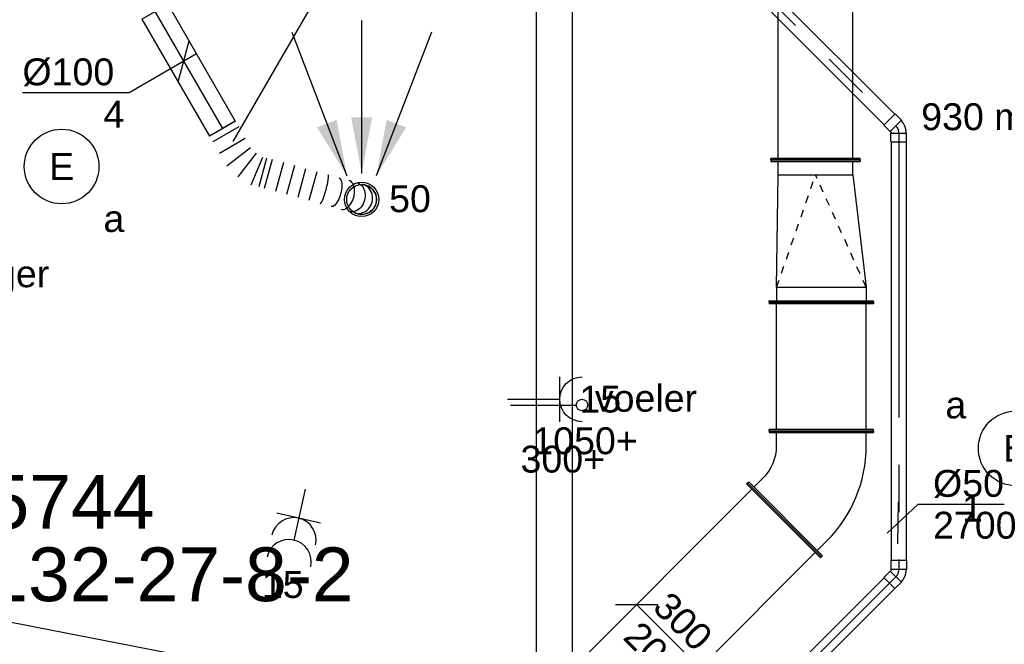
# Model space of a CAD drawing. Extents: x -329828 to 339781, y -55429 to 69176.
# Tile 89 of 140: x 12408 to 15705, y 19420 to 21512. Entities that reach past the tile are written whole.
import ezdxf
from ezdxf.enums import TextEntityAlignment as Align

# ---------------------------------------------------------------- set-up
doc = ezdxf.new("R2010")
doc.units = 0
doc.header["$LTSCALE"] = 50
doc.linetypes.add('CENTER2', pattern=[28.575, 19.05, -3.175, 3.175, -3.175])
doc.linetypes.add('STREEPJES', pattern=[0.1, 0.05, -0.05])
doc.layers.get('0').update_dxf_attribs({"linetype": 'CONTINUOUS'})
for name, color, linetype in [('brandmeldserienummers', 1, 'CONTINUOUS'), ('EL6131--', 2, 'CONTINUOUS'), ('EL6222--', 3, 'CONTINUOUS'), ('EL6311--', 3, 'CONTINUOUS'), ('EM6131--', 1, 'CONTINUOUS'), ('lMcht aanvoer bestaand_PR', 1, 'CONTINUOUS'), ('WL524---_D', 153, 'CONTINUOUS'), ('WL524---_HARTLIJN', 8, 'CONTINUOUS'), ('WL570---_RETOUR', 112, 'CONTINUOUS'), ('WL570---_RETOUR_HL', 8, 'CONTINUOUS'), ('WL570---_RETOUR_RST', 2, 'CONTINUOUS'), ('WL570---_TOEVOER', 3, 'CONTINUOUS'), ('WM524---', 1, 'CONTINUOUS'), ('WM570---_RETOUR', 1, 'CONTINUOUS'), ('WM570---_RETOUR_PR', 1, 'CONTINUOUS'), ('WM570---_RETOUR_RST_PR', 1, 'CONTINUOUS'), ('WM570---_TOEVOER', 1, 'CONTINUOUS'), ('WM570---_TOEVOER_PR', 1, 'CONTINUOUS')]:
    doc.layers.add(name, color=color, linetype=linetype)
doc.styles.add('BURO-018', font='ARIAL.TTF', dxfattribs={"height": 90})

# ---------------------------------------------------------------- blocks, each defined once
blk = doc.blocks.new('1115B3A')
at = {"color": 0, "linetype": 'Continuous'}
blk.add_circle((0, 0), 2.5, dxfattribs=at)
at = {"color": 0, "linetype": 'Continuous', "style": 'BURO-018'}
for tag, p in [('E_GKAST', (0, 8)), ('E_GROEP', (0, 5)), ('E_SGROEP', (4.5, 5)), ('E_ARMCODE', (0, 0)), ('E_SLET', (4.5, -1))]:
    blk.add_attdef(tag, text='', height=1.8, dxfattribs=at).set_placement(p, align=Align.MIDDLE)
blk = doc.blocks.new('111304')
at = {"color": 0, "linetype": 'Continuous'}
for p, q in [((-1.5, 4.5), (1.5, 4.5)), ((0, 1), (0, 4.5))]:
    blk.add_line(p, q, dxfattribs=at)
blk.add_arc((0, 6), 1.5, 180, 0, dxfattribs=at)
at = {"color": 0, "linetype": 'Continuous', "style": 'BURO-018'}
for tag, p in [('E_GKAST', (0, 11.5)), ('E_GROEP', (0, 8.5)), ('E_SGROEP', (4.5, 8.5))]:
    blk.add_attdef(tag, text='', height=1.8, dxfattribs=at).set_placement(p, align=Align.MIDDLE)
at = {"color": 0, "linetype": 'Continuous', "style": 'BURO-018', "flags": 1}
for tag, p in [('E_VERMCODE', (13, 8.5)), ('E_MATCODE', (0, 0))]:
    blk.add_attdef(tag, text='', height=1.8, dxfattribs=at).set_placement(p, align=Align.MIDDLE)
blk = doc.blocks.new('111304A')
at = {"color": 0, "linetype": 'Continuous'}
for p, q in [((0, 1), (0, 4.5)), ((-1.5, 3), (1.5, 3))]:
    blk.add_line(p, q, dxfattribs=at)
for centre in [(0, 6), (0, 4.5)]:
    blk.add_arc(centre, 1.5, 180, 0, dxfattribs=at)
at = {"color": 0, "linetype": 'Continuous', "style": 'BURO-018'}
for tag, p in [('E_GKAST', (0, 11.5)), ('E_GROEP', (0, 8.5)), ('E_SGROEP', (4.5, 8.5))]:
    blk.add_attdef(tag, text='', height=1.8, dxfattribs=at).set_placement(p, align=Align.MIDDLE)
at = {"color": 0, "linetype": 'Continuous', "style": 'BURO-018', "flags": 1}
for tag, p in [('E_VERMCODE', (13, 8.5)), ('E_MATCODE', (0, 0))]:
    blk.add_attdef(tag, text='', height=1.8, dxfattribs=at).set_placement(p, align=Align.MIDDLE)
blk = doc.blocks.new('*U236')
at = {"color": 0, "ltscale": 10}
for p, q in [((-426.4, 125, -2975), (-50, 169.5, -2975)), ((-50, 169.5, -2975), (-5, 169.5, -2975)), ((-50, -130.5, -2975), (-50, 169.5, -2975)), ((0, 194.5, -2975), (-5, 194.5, -2975)), ((-5, -155.5, -2975), (-5, 194.5, -2975)), ((0, -155.5, -2975), (0, 194.5, -2975)), ((-476.4, 150, -2975), (-471.4, 150, -2975)), ((-476.4, -150, -2975), (-476.4, 150, -2975)), ((-471.4, -150, -2975), (-471.4, 150, -2975)), ((-426.4, 125, -2975), (-471.4, 125, -2975)), ((-426.4, -125, -2975), (-426.4, 125, -2975)), ((-426.4, -125, -2975), (-471.4, -125, -2975)), ((-50, -130.5, -2975), (-426.4, -125, -2975)), ((-50, -130.5, -2975), (-5, -130.5, -2975)), ((-476.4, -150, -2975), (-471.4, -150, -2975)), ((0, -155.5, -2975), (-5, -155.5, -2975))]:
    blk.add_line(p, q, dxfattribs=at)
at = {"color": 8, "linetype": 'STREEPJES', "ltscale": 10}
for p in [(-50, 169.5, -300), (-50, -130.5, -300)]:
    blk.add_line(p, (-426.4, 0, -125), dxfattribs=at)
at = {"layer": 'WM570---_TOEVOER_PR', "color": 1, "style": 'BURO-018'}
blk.add_attdef('POSNR', text='', height=90, dxfattribs=at).set_placement((0, 0), align=Align.MIDDLE)
blk = doc.blocks.new('*U237')
at = {"color": 0, "ltscale": 10}
for p, q in [((0, 175, -2775), (5, 175, -2775)), ((0, -175, -2775), (0, 175, -2775)), ((5, -175, -2775), (5, 175, -2775)), ((431.4, 175, -2775), (426.4, 175, -2775)), ((426.4, -175, -2775), (426.4, 175, -2775)), ((431.4, -175, -2775), (431.4, 175, -2775)), ((5, 150, -2775), (426.4, 150, -2775)), ((5, -150, -2775), (426.4, -150, -2775)), ((0, -175, -2775), (5, -175, -2775)), ((431.4, -175, -2775), (426.4, -175, -2775))]:
    blk.add_line(p, q, dxfattribs=at)
at = {"layer": 'WM570---_TOEVOER_PR', "color": 1, "style": 'BURO-018'}
blk.add_attdef('POSNR', text='', height=90, dxfattribs=at).set_placement((0, 0), align=Align.MIDDLE)
blk = doc.blocks.new('*U238')
at = {"color": 0, "ltscale": 10}
for p, q in [((0, 150, -2975), (5, 150, -2975)), ((0, -150, -2975), (0, 150, -2975)), ((5, -150, -2975), (5, 150, -2975)), ((1896.8, 150, -2975), (1891.8, 150, -2975)), ((1891.8, -150, -2975), (1891.8, 150, -2975)), ((1896.8, -150, -2975), (1896.8, 150, -2975)), ((5, 125, -2975), (1891.8, 125, -2975)), ((5, -125, -2975), (1891.8, -125, -2975)), ((0, -150, -2975), (5, -150, -2975)), ((1896.8, -150, -2975), (1891.8, -150, -2975))]:
    blk.add_line(p, q, dxfattribs=at)
at = {"layer": 'WM570---_TOEVOER_PR', "color": 1, "style": 'BURO-018'}
blk.add_attdef('POSNR', text='', height=90, dxfattribs=at).set_placement((0, 0), align=Align.MIDDLE)
blk = doc.blocks.new('*U240')
at = {"layer": 'WM570---_TOEVOER', "color": 0, "ltscale": 10}
for p, q in [((-176.8, 106.1), (-35.4, 106.1)), ((106.1, -106.1), (-106.1, 106.1)), ((35.4, -106.1), (176.8, -106.1))]:
    blk.add_line(p, q, dxfattribs=at)
at = {"layer": 'WM570---_TOEVOER', "color": 0, "style": 'BURO-018'}
for s, p in [('300', (-56.5, 91.8)), ('200', (-155.5, -7.2)), ('200', (-155.5, -7.2))]:
    blk.add_text(s, height=90, rotation=315, dxfattribs=at).set_placement(p)
blk = doc.blocks.new('*U578')
at = {"ltscale": 10}
for points in [[(507, 878.1), (445.6, 696.8), (380.7, 734.3)], [(0, 0), (-61.4, -181.3), (-126.3, -143.8)]]:
    blk.add_hatch(color=2, dxfattribs=at).paths.add_polyline_path(points)
h = blk.add_hatch(color=2, dxfattribs=at)
edge = h.paths.add_edge_path()
edge.add_ellipse((0, 0), major_axis=(0, -100), ratio=1, start_angle=180, end_angle=360, ccw=False)
edge.add_line((0, 100), (-0.4, 99.9))
edge.add_ellipse((23.7, 0), major_axis=(-23.7, 100), ratio=1, start_angle=0.2292, end_angle=153.0685)
edge.add_line((-0.4, -99.9), (0, -100))
at = {"color": 2, "ltscale": 10}
for q in [(507, 878.1), (-507, -878.1)]:
    blk.add_line((0, 0), q, dxfattribs=at)
at = {"color": 0, "ltscale": 10}
blk.add_circle((0, 0), 125, dxfattribs=at)
at = {"layer": 'WL570---_RETOUR_HL', "linetype": 'CENTER2'}
for p, q in [((0, -175), (0, 175)), ((-175, 0), (175, 0))]:
    blk.add_line(p, q, dxfattribs=at)
blk.add_circle((0, 0), 0.075, dxfattribs=at)
at = {"layer": 'WM570---_RETOUR_PR', "color": 1, "style": 'BURO-018'}
blk.add_attdef('POSNR', text='', height=90, dxfattribs=at).set_placement((0, 0), align=Align.MIDDLE)
blk = doc.blocks.new('*U579')
at = {"ltscale": 10}
for points in [[(-49.2, 79.1), (-149.3, 241.6), (-83.8, 266.8)], [(0, 87.5), (-35.1, 275.1), (35.1, 275.1)], [(49.2, 79.1), (83.8, 266.8), (149.3, 241.6)]]:
    blk.add_hatch(color=0, dxfattribs=at).paths.add_polyline_path(points)
at = {"color": 0, "ltscale": 10}
for p, q in [((0, 600, -2400), (0, 87.5, -2400)), ((-234.2, 560.2, -2400), (-49.2, 79.1, -2400)), ((234.2, 560.2, -2400), (49.2, 79.1, -2400))]:
    blk.add_line(p, q, dxfattribs=at)
for radius in [57.5, 50]:
    blk.add_circle((0, 0, -2400), radius, dxfattribs=at)
at = {"layer": 'WL570---_RETOUR_RST', "color": 1, "style": 'BURO-018'}
for tag in ['MC', 'Q']:
    blk.add_attdef(tag, text='', height=90, dxfattribs=at).set_placement((0, 0), align=Align.MIDDLE)
at = {"layer": 'WM570---_RETOUR_RST_PR', "color": 1, "style": 'BURO-018'}
blk.add_attdef('POSNR', text='', height=90, dxfattribs=at).set_placement((0, 0), align=Align.MIDDLE)
blk = doc.blocks.new('*U590')
at = {"color": 0, "ltscale": 10}
for p, q in [((0, 50, -2700), (452.7, 50, -2700)), ((0, -50, -2700), (0, 50, -2700)), ((452.7, 50, -2700), (452.7, -50, -2700)), ((0, -50, -2700), (452.7, -50, -2700))]:
    blk.add_line(p, q, dxfattribs=at)
at = {"layer": 'WL570---_RETOUR_HL', "linetype": 'CENTER2'}
blk.add_line((0, 0, -2700), (452.7, 0, -2700), dxfattribs=at)
at = {"layer": 'WM570---_RETOUR_PR', "color": 1, "style": 'BURO-018'}
blk.add_attdef('POSNR', text='', height=90, dxfattribs=at).set_placement((0, 0), align=Align.MIDDLE)
blk = doc.blocks.new('*U591')
at = {"color": 0, "ltscale": 10}
for p, q in [((283.1, 201.5, -2700), (353.5, 130.4, -2700)), ((255.6, 174.3, -2700), (326, 103.2, -2700)), ((228.1, 147, -2700), (298.5, 76, -2700)), ((200.7, 119.8, -2700), (271, 48.8, -2700)), ((211.2, -10.5, -2700), (150.1, 69.7, -2700)), ((159.4, 79, -2700), (229.8, 7.9, -2700)), ((173.2, 92.6, -2700), (243.5, 21.5, -2700)), ((0, 50, -2700), (0, -50, -2700)), ((22.3, 50, -2700), (22.3, -50, -2700)), ((66.8, 50, -2700), (66.8, -50, -2700)), ((115.2, -50, -2700), (102.1, 50, -2700)), ((127.4, 56.7, -2700), (165.8, -36.5, -2700))]:
    blk.add_line(p, q, dxfattribs=at)
blk.add_arc((438.6, 285.1, -2700), 50, 314.7289, 134.7289, dxfattribs=at)
for centre, ratio in [((431.3, 277.9, -2700), 0.931852), ((397.5, 244.4, -2700), 0.614014), ((346.1, 193.5, -2700), 0.131652)]:
    blk.add_ellipse(centre, major_axis=(35.2, -35.5), ratio=ratio, start_param=0, end_param=3.141593, dxfattribs=at)
at = {"color": 0, "ltscale": 10, "extrusion": (0, 0, -1)}
for centre, ratio in [((417.3, 264, -2700), 0.800199), ((373.2, 220.3, -2700), 0.385986)]:
    blk.add_ellipse(centre, major_axis=(-35.2, 35.5), ratio=ratio, start_param=0, end_param=3.141593, dxfattribs=at)
at = {"layer": 'WM570---_RETOUR_PR', "color": 1, "style": 'BURO-018'}
blk.add_attdef('POSNR', text='', height=90, dxfattribs=at).set_placement((0, 0), align=Align.MIDDLE)
blk = doc.blocks.new('*U593')
at = {"layer": 'WM570---_RETOUR', "color": 0, "ltscale": 10}
for p, q in [((-18.3, -68.3), (18.3, 68.3)), ((43.3, 25), (-182.1, -105.1)), ((-182.1, -105.1), (-539.7, -105.1))]:
    blk.add_line(p, q, dxfattribs=at)
at = {"layer": 'WM570---_RETOUR', "color": 0, "style": 'BURO-018'}
blk.add_text('%%c100', height=90, dxfattribs=at).set_placement((-539.7, -80.1))
blk = doc.blocks.new('*U630')
at = {"color": 0, "ltscale": 10}
for p, q in [((0, 60, -2730), (5897, 60, -2730)), ((0, -60, -2730), (5897, -60, -2730))]:
    blk.add_line(p, q, dxfattribs=at)
at = {"layer": 'EM6131--', "color": 1, "style": 'BURO-018'}
blk.add_attdef('POSNR', text='', height=90, dxfattribs=at).set_placement((0, 0), align=Align.MIDDLE)
blk = doc.blocks.new('*U637')
at = {"color": 0, "ltscale": 10}
for p, q in [((0, 135, -2730), (1984, 135, -2730)), ((0, -135, -2730), (1984, -135, -2730))]:
    blk.add_line(p, q, dxfattribs=at)
at = {"layer": 'EM6131--', "color": 1, "style": 'BURO-018'}
blk.add_attdef('POSNR', text='', height=90, dxfattribs=at).set_placement((0, 0), align=Align.MIDDLE)
blk = doc.blocks.new('*U1173')
at = {"color": 0, "ltscale": 10}
for p, q in [((0, 175, -2775), (5, 175, -2775)), ((0, -175, -2775), (0, 175, -2775)), ((5, -175, -2775), (5, 175, -2775)), ((2471.7, 175, -2775), (2466.7, 175, -2775)), ((2466.7, -175, -2775), (2466.7, 175, -2775)), ((2471.7, -175, -2775), (2471.7, 175, -2775)), ((5, 150, -2775), (2466.7, 150, -2775)), ((5, -150, -2775), (2466.7, -150, -2775)), ((0, -175, -2775), (5, -175, -2775)), ((2471.7, -175, -2775), (2466.7, -175, -2775))]:
    blk.add_line(p, q, dxfattribs=at)
at = {"layer": 'lMcht aanvoer bestaand_PR', "color": 1, "style": 'BURO-018'}
blk.add_attdef('POSNR', text='', height=90, dxfattribs=at).set_placement((0, 0), align=Align.MIDDLE)
blk = doc.blocks.new('*U1175')
at = {"color": 0, "ltscale": 10}
for p, q in [((-0.5, 247, -2775), (-4.1, 243.4, -2775)), ((-4.1, 243.4, -2775), (243.4, -4.1, -2775)), ((-0.5, 247, -2775), (247, -0.5, -2775)), ((-18.2, 193.9, -2775), (13.6, 225.8, -2775)), ((-174.3, 175, -2775), (-169.3, 175, -2775)), ((-174.3, -175, -2775), (-174.3, 175, -2775)), ((-169.3, -175, -2775), (-169.3, 175, -2775)), ((-124.3, 150, -2775), (-169.3, 150, -2775)), ((193.9, -18.2, -2775), (225.8, 13.6, -2775)), ((247, -0.5, -2775), (243.4, -4.1, -2775)), ((-124.3, -150, -2775), (-169.3, -150, -2775)), ((-174.3, -175, -2775), (-169.3, -175, -2775))]:
    blk.add_line(p, q, dxfattribs=at)
for radius in [150, 450]:
    blk.add_arc((-124.3, 300, -2775), radius, 270, 315, dxfattribs=at)
at = {"layer": 'lMcht aanvoer bestaand_PR', "color": 1, "style": 'BURO-018'}
blk.add_attdef('POSNR', text='', height=90, dxfattribs=at).set_placement((0, 0), align=Align.MIDDLE)
blk = doc.blocks.new('*U1213')
at = {"color": 0, "ltscale": 10}
for p, q in [((0, 25, -2750), (1397.3, 25, -2750)), ((0, -25, -2750), (0, 25, -2750)), ((0, -25, -2750), (1397.3, -25, -2750))]:
    blk.add_line(p, q, dxfattribs=at)
at = {"layer": 'WL524---_HARTLIJN', "linetype": 'CENTER2'}
blk.add_line((0, 0, -2750), (1427.3, 0, -2750), dxfattribs=at)
at = {"layer": 'WL524---_D', "color": 1, "style": 'BURO-018'}
blk.add_attdef('POSNR', text='', height=90, dxfattribs=at).set_placement((0, 0), align=Align.MIDDLE)
blk = doc.blocks.new('*U1214')
at = {"color": 0, "ltscale": 10}
for p, q in [((-44, 26.3, -2750), (-14, 26.3, -2750)), ((-44, 26.3, -2750), (-44, -26.3, -2750)), ((-14, 26.3, -2750), (-12.7, 25, -2750)), ((-14, 26.3, -2750), (-14, -26.3, -2750)), ((-8.7, -28.5, -2750), (28.5, 8.7, -2750)), ((28.5, 8.7, -2750), (26.7, 8.7, -2750)), ((49.7, -12.6, -2750), (28.5, 8.7, -2750)), ((-44, -26.3, -2750), (-14, -26.3, -2750)), ((-14, -26.3, -2750), (-12.7, -25, -2750)), ((-12.7, -25, -2750), (-8.7, -26.7, -2750)), ((-8.7, -28.5, -2750), (-8.7, -26.7, -2750)), ((12.6, -49.7, -2750), (-8.7, -28.5, -2750)), ((12.6, -49.7, -2750), (49.7, -12.6, -2750))]:
    blk.add_line(p, q, dxfattribs=at)
blk.add_arc((-12.7, -30.8, -2750), 55.8, 45, 90, dxfattribs=at)
at = {"layer": 'WL524---_HARTLIJN', "linetype": 'CENTER2'}
for p, q in [((-14, 0, -2750), (-12.7, 0, -2750)), ((9.9, -9.9, -2750), (9, -9, -2750))]:
    blk.add_line(p, q, dxfattribs=at)
blk.add_arc((-12.7, -30.8, -2750), 30.8, 45, 90, dxfattribs=at)
at = {"layer": 'WL524---_D', "color": 1, "style": 'BURO-018'}
blk.add_attdef('POSNR', text='', height=90, dxfattribs=at).set_placement((0, 0), align=Align.MIDDLE)
blk = doc.blocks.new('*U1215')
at = {"color": 0, "ltscale": 10}
for p, q in [((30, 25, -2750), (1432.4, 25, -2750)), ((30, -25, -2750), (1432.4, -25, -2750))]:
    blk.add_line(p, q, dxfattribs=at)
at = {"layer": 'WL524---_HARTLIJN', "linetype": 'CENTER2'}
blk.add_line((0, 0, -2750), (1462.4, 0, -2750), dxfattribs=at)
at = {"layer": 'WL524---_D', "color": 1, "style": 'BURO-018'}
blk.add_attdef('POSNR', text='', height=90, dxfattribs=at).set_placement((0, 0), align=Align.MIDDLE)
blk = doc.blocks.new('*U1217')
at = {"color": 0, "ltscale": 10}
for p, q in [((-44, 26.2, -2750), (-14, 26.2, -2750)), ((-44, 26.2, -2750), (-44, -26.2, -2750)), ((-14, 26.2, -2750), (-12.8, 25, -2750)), ((-14, 26.2, -2750), (-14, -26.2, -2750)), ((-8.7, -28.5, -2750), (28.5, 8.7, -2750)), ((28.5, 8.7, -2750), (26.7, 8.7, -2750)), ((49.7, -12.6, -2750), (28.5, 8.7, -2750)), ((-44, -26.2, -2750), (-14, -26.2, -2750)), ((-14, -26.2, -2750), (-12.8, -25, -2750)), ((-12.8, -25, -2750), (-8.7, -26.7, -2750)), ((-8.7, -28.5, -2750), (-8.7, -26.7, -2750)), ((12.6, -49.7, -2750), (-8.7, -28.5, -2750)), ((12.6, -49.7, -2750), (49.7, -12.6, -2750))]:
    blk.add_line(p, q, dxfattribs=at)
blk.add_arc((-12.8, -30.8, -2750), 55.8, 45, 90, dxfattribs=at)
at = {"layer": 'WL524---_HARTLIJN', "linetype": 'CENTER2'}
for p, q in [((-14, 0, -2750), (-12.8, 0, -2750)), ((9.9, -9.9, -2750), (9, -9, -2750))]:
    blk.add_line(p, q, dxfattribs=at)
blk.add_arc((-12.8, -30.8, -2750), 30.8, 45, 90, dxfattribs=at)
at = {"layer": 'WL524---_D', "color": 1, "style": 'BURO-018'}
blk.add_attdef('POSNR', text='', height=90, dxfattribs=at).set_placement((0, 0), align=Align.MIDDLE)
blk = doc.blocks.new('*U1218')
at = {"color": 0, "ltscale": 10}
for p, q in [((30, 25, -2750), (504.8, 25, -2750)), ((30, -25, -2750), (504.8, -25, -2750))]:
    blk.add_line(p, q, dxfattribs=at)
at = {"layer": 'WL524---_HARTLIJN', "linetype": 'CENTER2'}
blk.add_line((0, 0, -2750), (534.8, 0, -2750), dxfattribs=at)
at = {"layer": 'WL524---_D', "color": 1, "style": 'BURO-018'}
blk.add_attdef('POSNR', text='', height=90, dxfattribs=at).set_placement((0, 0), align=Align.MIDDLE)

msp = doc.modelspace()

# ---------------------------------------------------------------- linework, layer by layer
at = {"layer": 'WL570---_RETOUR'}
msp.add_line((14051.9, 20221.3), (14273.2, 20221.3), dxfattribs=at)
msp.add_circle((14290.9, 20221.4), 19.2, dxfattribs=at)
at = {"layer": 'WM524---'}
for p, q in [((15312.8, 19792, 2750), (15416.6, 19888.7, 2750)), ((15348.2, 19756.6, 2750), (15350.6, 19895.6, 2750)), ((15416.6, 19888.7, 2750), (15704.3, 19888.7, 2750))]:
    msp.add_line(p, q, dxfattribs=at)

# ---------------------------------------------------------------- block references
at = {"layer": 'EL6131--'}
for name, p, rotation in [('*U630', (14199.1, 19194, 2730), 90), ('*U637', (13343.8, 19167.8, 2730), 168.9800581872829)]:
    msp.add_blockref(name, p, dxfattribs=dict(at, rotation=rotation))
at = {"layer": 'EL6222--'}
ref = msp.add_blockref('111304', (13991.2, 20240.5), dxfattribs=dict(at, xscale=-50, yscale=50, zscale=50, rotation=270))
ref.add_attrib('E_GROEP', '15', dxfattribs={"layer": '0', "color": 1, "linetype": 'Continuous', "height": 90, "style": 'BURO-018'}).set_placement((14352.1, 20240.5), align=Align.MIDDLE)
ref = msp.add_blockref('111304A', (13374.6, 19988.6), dxfattribs=dict(at, xscale=49.99999999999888, yscale=50, zscale=50, rotation=167.4326750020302))
ref.add_attrib('E_GROEP', '15', dxfattribs={"layer": '0', "color": 1, "linetype": 'Continuous', "height": 90, "style": 'BURO-018'}).set_placement((13288.7, 19619.3), align=Align.MIDDLE)
at = {"layer": 'EL6311--'}
ref = msp.add_blockref('1115B3A', (12548.2, 21020.2), dxfattribs=dict(at, xscale=50, yscale=50, zscale=50))
ref.add_attrib('E_ARMCODE', 'E', dxfattribs={"layer": '0', "color": 1, "linetype": 'Continuous', "height": 90, "style": 'BURO-018'}).set_placement((12548.2, 21020.2), align=Align.MIDDLE)
ref.add_attrib('E_SLET', 'a', dxfattribs={"layer": '0', "color": 1, "linetype": 'Continuous', "height": 90, "style": 'BURO-018'}).set_placement((12723.2, 20845.2), align=Align.MIDDLE)
ref.add_attrib('E_GROEP', '4', dxfattribs={"layer": '0', "color": 1, "linetype": 'Continuous', "height": 90, "style": 'BURO-018'}).set_placement((12723.2, 21195.2), align=Align.MIDDLE)
ref = msp.add_blockref('1115B3A', (15743.5, 20076), dxfattribs=dict(at, xscale=49.99999999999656, yscale=50, zscale=50, rotation=189.1701748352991))
ref.add_attrib('E_ARMCODE', 'B', dxfattribs={"layer": '0', "color": 1, "linetype": 'Continuous', "height": 90, "style": 'BURO-018'}).set_placement((15743.5, 20076), align=Align.MIDDLE)
ref.add_attrib('E_SLET', 'a', dxfattribs={"layer": '0', "color": 1, "linetype": 'Continuous', "height": 90, "style": 'BURO-018'}).set_placement((15542.9, 20220.9), align=Align.MIDDLE)
ref.add_attrib('E_GROEP', '1', dxfattribs={"layer": '0', "color": 1, "linetype": 'Continuous', "height": 90, "style": 'BURO-018'}).set_placement((15598.6, 19875.4), align=Align.MIDDLE)
at = {"layer": 'WL524---_D'}
for name, p, rotation in [('*U1213', (14332.7, 22165.6, 2750), 314.9999999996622), ('*U1214', (15351.8, 21146.4, 2750), 314.9999999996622), ('*U1215', (15351.8, 21132.4, 2750), 270), ('*U1217', (15351.8, 19656, 2750), 270), ('*U1218', (15341.9, 19646.1, 2750), 225.0000000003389)]:
    msp.add_blockref(name, p, dxfattribs=dict(at, rotation=rotation))
at = {"layer": 'WL570---_RETOUR'}
msp.add_blockref('*U578', (13628.5, 21982.4), dxfattribs=at)
at = {"layer": 'WL570---_RETOUR', "rotation": 300.0000000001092}
for name, p in [('*U590', (12860.3, 21539.1, 2700)), ('*U591', (13086.7, 21147.1, 2700))]:
    msp.add_blockref(name, p, dxfattribs=at)
at = {"layer": 'WL570---_RETOUR_RST'}
ref = msp.add_blockref('*U579', (13552.9, 20909.8, 2400), dxfattribs=at)
ref.add_attrib('Q', '50', dxfattribs={"color": 1, "height": 90, "style": 'BURO-018'}).set_placement((13714.9, 20912.3), align=Align.MIDDLE)
at = {"layer": 'WL570---_TOEVOER'}
for name, p, rotation in [('*U238', (15073.1, 21042, 2975), 90), ('*U236', (15073.1, 20565.6, 2975), 270), ('*U237', (15092.7, 20134.2, 2775), 90), ('*U1175', (15092.7, 19959.9, 2775), 45.00000000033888), ('*U1173', (13221.7, 18088.9, 2775), 45.00000000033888)]:
    msp.add_blockref(name, p, dxfattribs=dict(at, rotation=rotation))
at = {"layer": 'WM570---_RETOUR'}
msp.add_blockref('*U593', (12956.6, 21372.4, 2700), dxfattribs=at)
at = {"layer": 'WM570---_TOEVOER'}
msp.add_blockref('*U240', (14579.9, 19447.2, 2775), dxfattribs=at)

# ---------------------------------------------------------------- texts
at = {"layer": 'brandmeldserienummers', "color": 1, "style": 'BURO-018'}
for s, p in [('5744', (12299.9, 19807)), ('132-27-8-2', (12296, 19564.2))]:
    msp.add_text(s, height=180, dxfattribs=at).set_placement(p)
at = {"layer": 'EL6222--', "color": 1, "style": 'BURO-018'}
for s, p in [('handdroger', (11863.7, 20615.8)), ('300+', (14085.1, 19995))]:
    msp.add_text(s, height=90, dxfattribs=at).set_placement(p)
at = {"layer": 'WL570---_RETOUR', "style": 'BURO-018'}
for s, p in [('voeler', (14334, 20198.9)), ('1050+', (14124.7, 20056.5))]:
    msp.add_text(s, height=90, dxfattribs=at).set_placement(p)
at = {"layer": 'WM524---', "style": 'BURO-018'}
for s, p in [('%%c50', (15466.6, 19913.7, 2750)), ('2700', (15466.6, 19773.7, 2750))]:
    msp.add_text(s, height=90, dxfattribs=at).set_placement(p)
at = {"layer": 'WM570---_TOEVOER', "style": 'BURO-018'}
msp.add_text('930 m3/h', height=90, dxfattribs=at).set_placement((15427, 21142))

doc.saveas('drawing.dxf')
